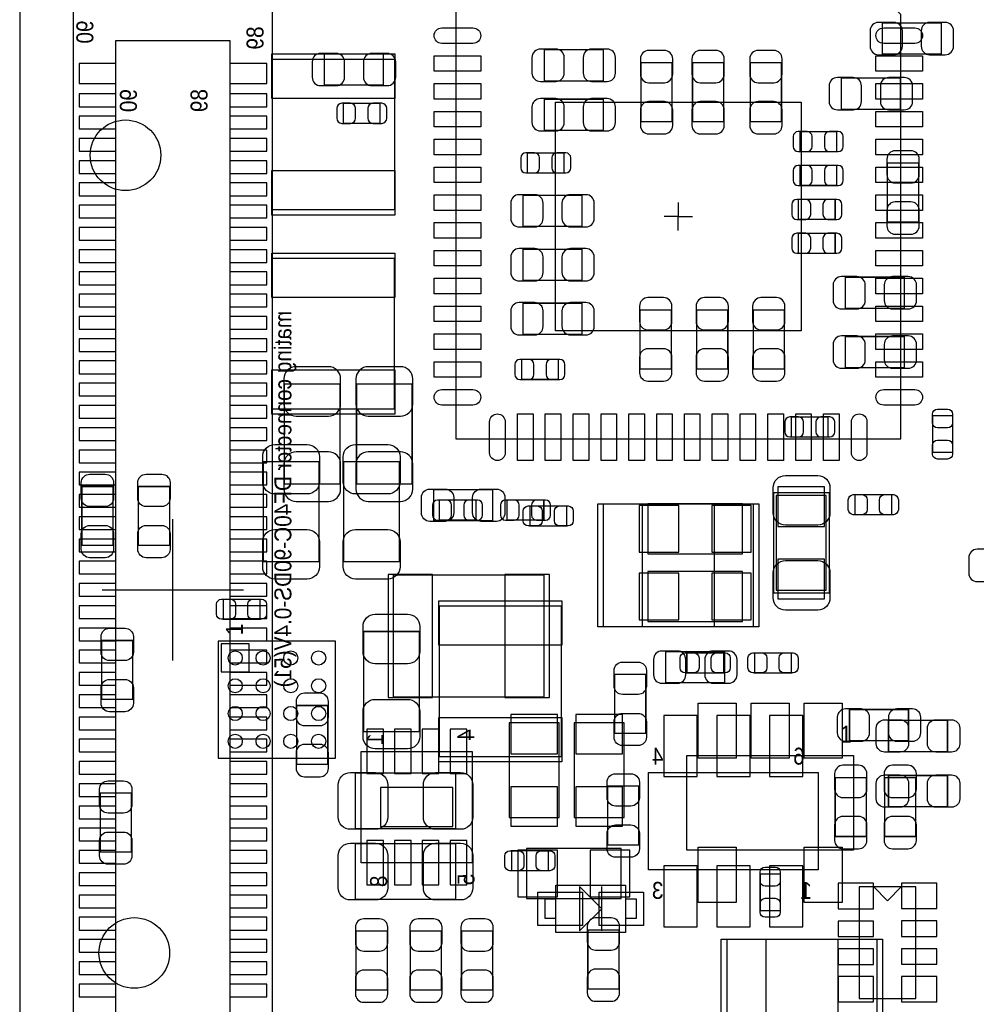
# Model space of a CAD drawing. Extents: x -489 to 2877, y -316 to 1733.
# Tile 3 of 11: x 237 to 914, y 299 to 996. Entities that reach past the tile are written whole.
import ezdxf
from ezdxf.enums import TextEntityAlignment as Align

# ---------------------------------------------------------------- set-up
doc = ezdxf.new("R2010")
doc.units = 0
for name, color, linetype in [('ASSEMBLY_BOTTOM', 140, 'CONTINUOUS'), ('ASSEMBLY_TOP', 140, 'CONTINUOUS'), ('BODY_CENTER', 211, 'CONTINUOUS'), ('BOTTOM', 2, 'CONTINUOUS'), ('OUTLINE', 3, 'CONTINUOUS'), ('TOP', 160, 'CONTINUOUS')]:
    doc.layers.add(name, color=color, linetype=linetype)

msp = doc.modelspace()

# ---------------------------------------------------------------- linework, layer by layer
at = {"layer": 'ASSEMBLY_BOTTOM'}
for points in [[(416.38, 183.33), (416.38, 1002.08), (275.38, 1002.08), (275.38, 183.33), (416.38, 183.33)], [(386.38, 204.2), (386.38, 981.2), (305.38, 981.2), (305.38, 204.2), (386.38, 204.2)], [(808.18, 592.5), (808.18, 659.5), (772.78, 659.5), (772.78, 592.5), (808.18, 592.5)], [(681.98, 618.3), (748.98, 618.3), (748.98, 653.7), (681.98, 653.7), (681.98, 618.3)], [(502.03, 603.31), (608.33, 603.31), (608.33, 516.7), (502.03, 516.7), (502.03, 603.31)], [(681.98, 570.3), (748.98, 570.3), (748.98, 605.7), (681.98, 605.7), (681.98, 570.3)], [(583.78, 498.5), (583.78, 431.5), (619.18, 431.5), (619.18, 498.5), (583.78, 498.5)], [(629.78, 498.5), (629.78, 431.5), (665.18, 431.5), (665.18, 498.5), (629.78, 498.5)], [(557.68, 478.4), (557.68, 399.6), (478.98, 399.6), (478.98, 478.4), (557.68, 478.4)], [(802.48, 394.6), (682.48, 394.6), (682.48, 463.4), (802.48, 463.4), (802.48, 394.6)], [(595.98, 374.3), (662.98, 374.3), (662.98, 409.7), (595.98, 409.7), (595.98, 374.3)], [(831.48, 382.5), (831.48, 303.5), (871.48, 303.5), (871.48, 382.5), (831.48, 382.5)], [(851.48, 372.7), (841.48, 382.7)], [(851.48, 372.7), (861.48, 382.7)]]:
    msp.add_lwpolyline(points, dxfattribs=at)
at = {"layer": 'ASSEMBLY_BOTTOM', "const_width": 0.98}
for points in [[(847.81, 993.95), (847.81, 971.91), (889.55, 971.91), (889.55, 993.95), (847.81, 993.95)], [(494.85, 949.98), (494.85, 972.02), (453.11, 972.02), (453.11, 949.98), (494.85, 949.98)], [(650.35, 952.98), (650.35, 975.02), (608.61, 975.02), (608.61, 952.98), (650.35, 952.98)], [(677.06, 924.13), (699.1, 924.13), (699.1, 965.87), (677.06, 965.87), (677.06, 924.13)], [(713.52, 924.13), (735.56, 924.13), (735.56, 965.87), (713.52, 965.87), (713.52, 924.13)], [(776.5, 965.87), (754.46, 965.87), (754.46, 924.13), (776.5, 924.13), (776.5, 965.87)], [(860.61, 932.88), (860.61, 954.92), (818.87, 954.92), (818.87, 932.88), (860.61, 932.88)], [(466.49, 937.09), (466.49, 922.91), (492.47, 922.91), (492.47, 937.09), (466.49, 937.09)], [(608.61, 940.02), (608.61, 917.98), (650.35, 917.98), (650.35, 940.02), (608.61, 940.02)], [(789.49, 917.09), (789.49, 902.91), (815.47, 902.91), (815.47, 917.09), (789.49, 917.09)], [(622.67, 887.81), (622.67, 901.99), (596.69, 901.99), (596.69, 887.81), (622.67, 887.81)], [(789.49, 893.09), (789.49, 878.91), (815.47, 878.91), (815.47, 893.09), (789.49, 893.09)], [(851.46, 853.13), (873.5, 853.13), (873.5, 894.87), (851.46, 894.87), (851.46, 853.13)], [(635.35, 849.98), (635.35, 872.02), (593.61, 872.02), (593.61, 849.98), (635.35, 849.98)], [(788.49, 869.09), (788.49, 854.91), (814.47, 854.91), (814.47, 869.09), (788.49, 869.09)], [(788.49, 845.09), (788.49, 830.91), (814.47, 830.91), (814.47, 845.09), (788.49, 845.09)], [(635.35, 811.78), (635.35, 833.82), (593.61, 833.82), (593.61, 811.78), (635.35, 811.78)], [(821.61, 814.02), (821.61, 791.98), (863.35, 791.98), (863.35, 814.02), (821.61, 814.02)], [(593.61, 795.62), (593.61, 773.58), (635.35, 773.58), (635.35, 795.62), (593.61, 795.62)], [(698.5, 790.87), (676.46, 790.87), (676.46, 749.13), (698.5, 749.13), (698.5, 790.87)], [(738.5, 790.87), (716.46, 790.87), (716.46, 749.13), (738.5, 749.13), (738.5, 790.87)], [(756.46, 749.13), (778.5, 749.13), (778.5, 790.87), (756.46, 790.87), (756.46, 749.13)], [(863.35, 749.98), (863.35, 772.02), (821.61, 772.02), (821.61, 749.98), (863.35, 749.98)], [(618.57, 741.61), (618.57, 755.79), (592.59, 755.79), (592.59, 741.61), (618.57, 741.61)], [(424.79, 667.57), (464.17, 667.57), (464.17, 738.43), (424.79, 738.43), (424.79, 667.57)], [(475.79, 667.57), (515.17, 667.57), (515.17, 738.43), (475.79, 738.43), (475.79, 667.57)], [(809.47, 700.91), (809.47, 715.09), (783.49, 715.09), (783.49, 700.91), (809.47, 700.91)], [(560.31, 642.1), (560.31, 656.28), (534.33, 656.28), (534.33, 642.1), (560.31, 642.1)], [(608.31, 642.1), (608.31, 656.28), (582.33, 656.28), (582.33, 642.1), (608.31, 642.1)], [(736.35, 526.98), (736.35, 549.02), (694.61, 549.02), (694.61, 526.98), (736.35, 526.98)], [(455.5, 510.87), (433.46, 510.87), (433.46, 469.13), (455.5, 469.13), (455.5, 510.87)], [(866.35, 485.98), (866.35, 508.02), (824.61, 508.02), (824.61, 485.98), (866.35, 485.98)], [(836.5, 459.87), (814.46, 459.87), (814.46, 418.13), (836.5, 418.13), (836.5, 459.87)], [(871.5, 459.87), (849.46, 459.87), (849.46, 418.13), (871.5, 418.13), (871.5, 459.87)], [(497.5, 351.17), (475.46, 351.17), (475.46, 309.43), (497.5, 309.43), (497.5, 351.17)], [(535.9, 351.17), (513.86, 351.17), (513.86, 309.43), (535.9, 309.43), (535.9, 351.17)], [(550.06, 309.43), (572.1, 309.43), (572.1, 351.17), (550.06, 351.17), (550.06, 309.43)], [(639.46, 310.13), (661.5, 310.13), (661.5, 351.87), (639.46, 351.87), (639.46, 310.13)]]:
    msp.add_lwpolyline(points, dxfattribs=at)
at = {"layer": 'ASSEMBLY_TOP'}
for points in [[(846.38, 1014.5), (545.98, 1014.5), (545.98, 699.5), (860.98, 699.5), (860.98, 999.9), (846.38, 1014.5)], [(502.79, 861.85), (502.79, 968.15), (416.18, 968.15), (416.18, 861.85), (502.79, 861.85)], [(416.17, 827.15), (416.17, 720.85), (502.78, 720.85), (502.78, 827.15), (416.17, 827.15)], [(650.33, 566.69), (756.63, 566.69), (756.63, 653.3), (650.33, 653.3), (650.33, 566.69)], [(534.17, 581.15), (534.17, 474.85), (620.78, 474.85), (620.78, 581.15), (534.17, 581.15)], [(460.98, 556.5), (377.98, 556.5), (377.98, 473.5), (460.98, 473.5), (460.98, 556.5)], [(827.48, 408.5), (709.48, 408.5), (709.48, 475.5), (827.48, 475.5), (827.48, 408.5)], [(666.09, 350.27), (616.87, 350.27), (616.87, 383.73), (666.09, 383.73), (666.09, 350.27)], [(633.61, 351.25), (649.35, 367), (633.61, 382.75), (633.61, 351.25)], [(649.35, 351.25), (649.35, 382.75)], [(609, 373.69), (609, 360.31), (616.87, 360.31), (616.87, 373.69), (609, 373.69)], [(666.09, 373.69), (666.09, 360.31), (673.96, 360.31), (673.96, 373.69), (666.09, 373.69)], [(844.08, 345.31), (737.78, 345.31), (737.78, 258.7), (844.08, 258.7), (844.08, 345.31)]]:
    msp.add_lwpolyline(points, dxfattribs=at)
at = {"layer": 'ASSEMBLY_TOP', "const_width": 0.98}
for points in [[(883.39, 715.99), (897.57, 715.99), (897.57, 690.01), (883.39, 690.01), (883.39, 715.99)], [(449.17, 612.57), (409.79, 612.57), (409.79, 683.43), (449.17, 683.43), (449.17, 612.57)], [(506.17, 612.57), (466.79, 612.57), (466.79, 683.43), (506.17, 683.43), (506.17, 612.57)], [(281.46, 665.87), (303.5, 665.87), (303.5, 624.13), (281.46, 624.13), (281.46, 665.87)], [(321.46, 665.87), (343.5, 665.87), (343.5, 624.13), (321.46, 624.13), (321.46, 665.87)], [(530.38, 641.61), (530.38, 663.65), (572.12, 663.65), (572.12, 641.61), (530.38, 641.61)], [(770.99, 661.43), (810.37, 661.43), (810.37, 590.57), (770.99, 590.57), (770.99, 661.43)], [(854.47, 660.09), (854.47, 645.91), (828.49, 645.91), (828.49, 660.09), (854.47, 660.09)], [(598.49, 637.91), (598.49, 652.09), (624.47, 652.09), (624.47, 637.91), (598.49, 637.91)], [(381.49, 571.91), (381.49, 586.09), (407.47, 586.09), (407.47, 571.91), (381.49, 571.91)], [(480.79, 563.23), (520.17, 563.23), (520.17, 492.37), (480.79, 492.37), (480.79, 563.23)], [(317.5, 515.13), (295.46, 515.13), (295.46, 556.87), (317.5, 556.87), (317.5, 515.13)], [(735.47, 548.09), (735.47, 533.91), (709.49, 533.91), (709.49, 548.09), (735.47, 548.09)], [(783.47, 548.09), (783.47, 533.91), (757.49, 533.91), (757.49, 548.09), (783.47, 548.09)], [(680.5, 491.13), (658.46, 491.13), (658.46, 532.87), (680.5, 532.87), (680.5, 491.13)], [(893.95, 500.32), (893.95, 478.28), (852.21, 478.28), (852.21, 500.32), (893.95, 500.32)], [(545.91, 462.99), (545.91, 423.61), (475.05, 423.61), (475.05, 462.99), (545.91, 462.99)], [(893.95, 461.32), (893.95, 439.28), (852.21, 439.28), (852.21, 461.32), (893.95, 461.32)], [(675.5, 412.13), (653.46, 412.13), (653.46, 453.87), (675.5, 453.87), (675.5, 412.13)], [(316.5, 407.13), (294.46, 407.13), (294.46, 448.87), (316.5, 448.87), (316.5, 407.13)], [(545.91, 412.99), (545.91, 373.61), (475.05, 373.61), (475.05, 412.99), (545.91, 412.99)], [(611.47, 408.09), (611.47, 393.91), (585.49, 393.91), (585.49, 408.09), (611.47, 408.09)], [(775.57, 365.71), (761.39, 365.71), (761.39, 391.69), (775.57, 391.69), (775.57, 365.71)]]:
    msp.add_lwpolyline(points, dxfattribs=at)
at = {"layer": 'ASSEMBLY_TOP'}
msp.add_lwpolyline([(380.08, 554.4), (380.08, 534.7), (399.78, 534.7), (399.78, 554.4)], close=True, dxfattribs=at)
at = {"layer": 'BODY_CENTER'}
for points in [[(703.48, 867), (703.48, 857), (693.48, 857)], [(703.48, 847), (703.48, 857), (713.48, 857)], [(345.88, 542.7), (345.88, 642.7)], [(295.88, 592.7), (395.88, 592.7)]]:
    msp.add_lwpolyline(points, dxfattribs=at)
at = {"layer": 'BOTTOM'}
for points in [[(845.06, 971.51), (856.08, 971.51, 0.414846), (861.99, 977.42), (861.99, 988.44, 0.414846), (856.08, 994.35), (845.06, 994.35, 0.414846), (839.15, 988.44), (839.15, 977.42, 0.414846)], [(892.3, 994.35), (881.28, 994.35, 0.414846), (875.37, 988.44), (875.37, 977.42, 0.414846), (881.28, 971.51), (892.3, 971.51, 0.414846), (898.21, 977.42), (898.21, 988.44, 0.414846)], [(450.36, 949.58), (461.38, 949.58, 0.414846), (467.29, 955.49), (467.29, 966.51, 0.414846), (461.38, 972.42), (450.36, 972.42, 0.414846), (444.45, 966.51), (444.45, 955.49, 0.414846)], [(497.6, 972.42), (486.58, 972.42, 0.414846), (480.67, 966.51), (480.67, 955.49, 0.414846), (486.58, 949.58), (497.6, 949.58, 0.414846), (503.51, 955.49), (503.51, 966.51, 0.414846)], [(605.86, 952.58), (616.88, 952.58, 0.414846), (622.79, 958.49), (622.79, 969.51, 0.414846), (616.88, 975.42), (605.86, 975.42, 0.414846), (599.95, 969.51), (599.95, 958.49, 0.414846)], [(653.1, 975.42), (642.08, 975.42, 0.414846), (636.17, 969.51), (636.17, 958.49, 0.414846), (642.08, 952.58), (653.1, 952.58, 0.414846), (659.01, 958.49), (659.01, 969.51, 0.414846)], [(676.66, 968.62), (676.66, 957.6, 0.414846), (682.57, 951.69), (693.59, 951.69, 0.414846), (699.5, 957.6), (699.5, 968.62, 0.414846), (693.59, 974.53), (682.57, 974.53, 0.414846)], [(713.12, 968.62), (713.12, 957.6, 0.414846), (719.03, 951.69), (730.05, 951.69, 0.414846), (735.96, 957.6), (735.96, 968.62, 0.414846), (730.05, 974.53), (719.03, 974.53, 0.414846)], [(754.06, 968.62), (754.06, 957.6, 0.414846), (759.97, 951.69), (770.99, 951.69, 0.414846), (776.9, 957.6), (776.9, 968.62, 0.414846), (770.99, 974.53), (759.97, 974.53, 0.414846)], [(816.12, 932.48), (827.14, 932.48, 0.414846), (833.05, 938.39), (833.05, 949.41, 0.414846), (827.14, 955.32), (816.12, 955.32, 0.414846), (810.21, 949.41), (810.21, 938.39, 0.414846)], [(863.36, 955.32), (852.34, 955.32, 0.414846), (846.43, 949.41), (846.43, 938.39, 0.414846), (852.34, 932.48), (863.36, 932.48, 0.414846), (869.27, 938.39), (869.27, 949.41, 0.414846)], [(465.31, 922.91), (471.61, 922.91, 0.413587), (475.15, 926.46), (475.15, 933.54, 0.413587), (471.61, 937.09), (465.31, 937.09, 0.413587), (461.77, 933.54), (461.77, 926.46, 0.413587)], [(493.65, 937.09), (487.35, 937.09, 0.413587), (483.81, 933.54), (483.81, 926.46, 0.413587), (487.35, 922.91), (493.65, 922.91, 0.413587), (497.19, 926.46), (497.19, 933.54, 0.413587)], [(605.86, 917.58), (616.88, 917.58, 0.414846), (622.79, 923.49), (622.79, 934.51, 0.414846), (616.88, 940.42), (605.86, 940.42, 0.414846), (599.95, 934.51), (599.95, 923.49, 0.414846)], [(653.1, 940.42), (642.08, 940.42, 0.414846), (636.17, 934.51), (636.17, 923.49, 0.414846), (642.08, 917.58), (653.1, 917.58, 0.414846), (659.01, 923.49), (659.01, 934.51, 0.414846)], [(699.5, 921.38), (699.5, 932.4, 0.414846), (693.59, 938.31), (682.57, 938.31, 0.414846), (676.66, 932.4), (676.66, 921.38, 0.414846), (682.57, 915.47), (693.59, 915.47, 0.414846)], [(735.96, 921.38), (735.96, 932.4, 0.414846), (730.05, 938.31), (719.03, 938.31, 0.414846), (713.12, 932.4), (713.12, 921.38, 0.414846), (719.03, 915.47), (730.05, 915.47, 0.414846)], [(776.9, 921.38), (776.9, 932.4, 0.414846), (770.99, 938.31), (759.97, 938.31, 0.414846), (754.06, 932.4), (754.06, 921.38, 0.414846), (759.97, 915.47), (770.99, 915.47, 0.414846)], [(788.31, 902.91), (794.61, 902.91, 0.413587), (798.15, 906.46), (798.15, 913.54, 0.413587), (794.61, 917.09), (788.31, 917.09, 0.413587), (784.77, 913.54), (784.77, 906.46, 0.413587)], [(816.65, 917.09), (810.35, 917.09, 0.413587), (806.81, 913.54), (806.81, 906.46, 0.413587), (810.35, 902.91), (816.65, 902.91, 0.413587), (820.19, 906.46), (820.19, 913.54, 0.413587)], [(595.51, 887.81), (601.81, 887.81, 0.413587), (605.35, 891.36), (605.35, 898.44, 0.413587), (601.81, 901.99), (595.51, 901.99, 0.413587), (591.97, 898.44), (591.97, 891.36, 0.413587)], [(623.85, 901.99), (617.55, 901.99, 0.413587), (614.01, 898.44), (614.01, 891.36, 0.413587), (617.55, 887.81), (623.85, 887.81, 0.413587), (627.39, 891.36), (627.39, 898.44, 0.413587)], [(851.06, 897.62), (851.06, 886.6, 0.414846), (856.97, 880.69), (867.99, 880.69, 0.414846), (873.9, 886.6), (873.9, 897.62, 0.414846), (867.99, 903.53), (856.97, 903.53, 0.414846)], [(788.31, 878.91), (794.61, 878.91, 0.413587), (798.15, 882.46), (798.15, 889.54, 0.413587), (794.61, 893.09), (788.31, 893.09, 0.413587), (784.77, 889.54), (784.77, 882.46, 0.413587)], [(816.65, 893.09), (810.35, 893.09, 0.413587), (806.81, 889.54), (806.81, 882.46, 0.413587), (810.35, 878.91), (816.65, 878.91, 0.413587), (820.19, 882.46), (820.19, 889.54, 0.413587)], [(590.86, 849.58), (601.88, 849.58, 0.414846), (607.79, 855.49), (607.79, 866.51, 0.414846), (601.88, 872.42), (590.86, 872.42, 0.414846), (584.95, 866.51), (584.95, 855.49, 0.414846)], [(638.1, 872.42), (627.08, 872.42, 0.414846), (621.17, 866.51), (621.17, 855.49, 0.414846), (627.08, 849.58), (638.1, 849.58, 0.414846), (644.01, 855.49), (644.01, 866.51, 0.414846)], [(787.31, 854.91), (793.61, 854.91, 0.413587), (797.15, 858.46), (797.15, 865.54, 0.413587), (793.61, 869.09), (787.31, 869.09, 0.413587), (783.77, 865.54), (783.77, 858.46, 0.413587)], [(815.65, 869.09), (809.35, 869.09, 0.413587), (805.81, 865.54), (805.81, 858.46, 0.413587), (809.35, 854.91), (815.65, 854.91, 0.413587), (819.19, 858.46), (819.19, 865.54, 0.413587)], [(873.9, 850.38), (873.9, 861.4, 0.414846), (867.99, 867.31), (856.97, 867.31, 0.414846), (851.06, 861.4), (851.06, 850.38, 0.414846), (856.97, 844.47), (867.99, 844.47, 0.414846)], [(787.31, 830.91), (793.61, 830.91, 0.413587), (797.15, 834.46), (797.15, 841.54, 0.413587), (793.61, 845.09), (787.31, 845.09, 0.413587), (783.77, 841.54), (783.77, 834.46, 0.413587)], [(815.65, 845.09), (809.35, 845.09, 0.413587), (805.81, 841.54), (805.81, 834.46, 0.413587), (809.35, 830.91), (815.65, 830.91, 0.413587), (819.19, 834.46), (819.19, 841.54, 0.413587)], [(590.86, 811.38), (601.88, 811.38, 0.414846), (607.79, 817.29), (607.79, 828.31, 0.414846), (601.88, 834.22), (590.86, 834.22, 0.414846), (584.95, 828.31), (584.95, 817.29, 0.414846)], [(638.1, 834.22), (627.08, 834.22, 0.414846), (621.17, 828.31), (621.17, 817.29, 0.414846), (627.08, 811.38), (638.1, 811.38, 0.414846), (644.01, 817.29), (644.01, 828.31, 0.414846)], [(818.86, 791.58), (829.88, 791.58, 0.414846), (835.79, 797.49), (835.79, 808.51, 0.414846), (829.88, 814.42), (818.86, 814.42, 0.414846), (812.95, 808.51), (812.95, 797.49, 0.414846)], [(866.1, 814.42), (855.08, 814.42, 0.414846), (849.17, 808.51), (849.17, 797.49, 0.414846), (855.08, 791.58), (866.1, 791.58, 0.414846), (872.01, 797.49), (872.01, 808.51, 0.414846)], [(590.86, 773.18), (601.88, 773.18, 0.414846), (607.79, 779.09), (607.79, 790.11, 0.414846), (601.88, 796.02), (590.86, 796.02, 0.414846), (584.95, 790.11), (584.95, 779.09, 0.414846)], [(638.1, 796.02), (627.08, 796.02, 0.414846), (621.17, 790.11), (621.17, 779.09, 0.414846), (627.08, 773.18), (638.1, 773.18, 0.414846), (644.01, 779.09), (644.01, 790.11, 0.414846)], [(676.06, 793.62), (676.06, 782.6, 0.414846), (681.97, 776.69), (692.99, 776.69, 0.414846), (698.9, 782.6), (698.9, 793.62, 0.414846), (692.99, 799.53), (681.97, 799.53, 0.414846)], [(716.06, 793.62), (716.06, 782.6, 0.414846), (721.97, 776.69), (732.99, 776.69, 0.414846), (738.9, 782.6), (738.9, 793.62, 0.414846), (732.99, 799.53), (721.97, 799.53, 0.414846)], [(756.06, 793.62), (756.06, 782.6, 0.414846), (761.97, 776.69), (772.99, 776.69, 0.414846), (778.9, 782.6), (778.9, 793.62, 0.414846), (772.99, 799.53), (761.97, 799.53, 0.414846)], [(818.86, 749.58), (829.88, 749.58, 0.414846), (835.79, 755.49), (835.79, 766.51, 0.414846), (829.88, 772.42), (818.86, 772.42, 0.414846), (812.95, 766.51), (812.95, 755.49, 0.414846)], [(866.1, 772.42), (855.08, 772.42, 0.414846), (849.17, 766.51), (849.17, 755.49, 0.414846), (855.08, 749.58), (866.1, 749.58, 0.414846), (872.01, 755.49), (872.01, 766.51, 0.414846)], [(698.9, 746.38), (698.9, 757.4, 0.414846), (692.99, 763.31), (681.97, 763.31, 0.414846), (676.06, 757.4), (676.06, 746.38, 0.414846), (681.97, 740.47), (692.99, 740.47, 0.414846)], [(738.9, 746.38), (738.9, 757.4, 0.414846), (732.99, 763.31), (721.97, 763.31, 0.414846), (716.06, 757.4), (716.06, 746.38, 0.414846), (721.97, 740.47), (732.99, 740.47, 0.414846)], [(778.9, 746.38), (778.9, 757.4, 0.414846), (772.99, 763.31), (761.97, 763.31, 0.414846), (756.06, 757.4), (756.06, 746.38, 0.414846), (761.97, 740.47), (772.99, 740.47, 0.414846)], [(591.41, 741.61), (597.71, 741.61, 0.413587), (601.25, 745.16), (601.25, 752.24, 0.413587), (597.71, 755.79), (591.41, 755.79, 0.413587), (587.87, 752.24), (587.87, 745.16, 0.413587)], [(619.75, 755.79), (613.45, 755.79, 0.413587), (609.91, 752.24), (609.91, 745.16, 0.413587), (613.45, 741.61), (619.75, 741.61, 0.413587), (623.29, 745.16), (623.29, 752.24, 0.413587)], [(424.4, 741.98), (424.4, 724.26, 0.414414), (433.06, 715.6), (455.9, 715.6, 0.414414), (464.56, 724.26), (464.56, 741.98, 0.414414), (455.9, 750.64), (433.06, 750.64, 0.414414)], [(475.4, 741.98), (475.4, 724.26, 0.414414), (484.06, 715.6), (506.9, 715.6, 0.414414), (515.56, 724.26), (515.56, 741.98, 0.414414), (506.9, 750.64), (484.06, 750.64, 0.414414)], [(782.31, 700.91), (788.61, 700.91, 0.413587), (792.15, 704.46), (792.15, 711.54, 0.413587), (788.61, 715.09), (782.31, 715.09, 0.413587), (778.77, 711.54), (778.77, 704.46, 0.413587)], [(810.65, 715.09), (804.35, 715.09, 0.413587), (800.81, 711.54), (800.81, 704.46, 0.413587), (804.35, 700.91), (810.65, 700.91, 0.413587), (814.19, 704.46), (814.19, 711.54, 0.413587)], [(464.56, 664.02), (464.56, 681.74, 0.414414), (455.9, 690.4), (433.06, 690.4, 0.414414), (424.4, 681.74), (424.4, 664.02, 0.414414), (433.06, 655.36), (455.9, 655.36, 0.414414)], [(515.56, 664.02), (515.56, 681.74, 0.414414), (506.9, 690.4), (484.06, 690.4, 0.414414), (475.4, 681.74), (475.4, 664.02, 0.414414), (484.06, 655.36), (506.9, 655.36, 0.414414)], [(533.15, 642.1), (539.45, 642.1, 0.413587), (542.99, 645.65), (542.99, 652.73, 0.413587), (539.45, 656.28), (533.15, 656.28, 0.413587), (529.61, 652.73), (529.61, 645.65, 0.413587)], [(561.49, 656.28), (555.19, 656.28, 0.413587), (551.65, 652.73), (551.65, 645.65, 0.413587), (555.19, 642.1), (561.49, 642.1, 0.413587), (565.03, 645.65), (565.03, 652.73, 0.413587)], [(581.15, 642.1), (587.45, 642.1, 0.413587), (590.99, 645.65), (590.99, 652.73, 0.413587), (587.45, 656.28), (581.15, 656.28, 0.413587), (577.61, 652.73), (577.61, 645.65, 0.413587)], [(609.49, 656.28), (603.19, 656.28, 0.413587), (599.65, 652.73), (599.65, 645.65, 0.413587), (603.19, 642.1), (609.49, 642.1, 0.413587), (613.03, 645.65), (613.03, 652.73, 0.413587)], [(914.86, 598.58), (925.88, 598.58, 0.414846), (931.79, 604.49), (931.79, 615.51, 0.414846), (925.88, 621.42), (914.86, 621.42, 0.414846), (908.95, 615.51), (908.95, 604.49, 0.414846)], [(691.86, 526.58), (702.88, 526.58, 0.414846), (708.79, 532.49), (708.79, 543.51, 0.414846), (702.88, 549.42), (691.86, 549.42, 0.414846), (685.95, 543.51), (685.95, 532.49, 0.414846)], [(739.1, 549.42), (728.08, 549.42, 0.414846), (722.17, 543.51), (722.17, 532.49, 0.414846), (728.08, 526.58), (739.1, 526.58, 0.414846), (745.01, 532.49), (745.01, 543.51, 0.414846)], [(433.06, 513.62), (433.06, 502.6, 0.414846), (438.97, 496.69), (449.99, 496.69, 0.414846), (455.9, 502.6), (455.9, 513.62, 0.414846), (449.99, 519.53), (438.97, 519.53, 0.414846)], [(821.86, 485.58), (832.88, 485.58, 0.414846), (838.79, 491.49), (838.79, 502.51, 0.414846), (832.88, 508.42), (821.86, 508.42, 0.414846), (815.95, 502.51), (815.95, 491.49, 0.414846)], [(869.1, 508.42), (858.08, 508.42, 0.414846), (852.17, 502.51), (852.17, 491.49, 0.414846), (858.08, 485.58), (869.1, 485.58, 0.414846), (875.01, 491.49), (875.01, 502.51, 0.414846)], [(455.9, 466.38), (455.9, 477.4, 0.414846), (449.99, 483.31), (438.97, 483.31, 0.414846), (433.06, 477.4), (433.06, 466.38, 0.414846), (438.97, 460.47), (449.99, 460.47, 0.414846)], [(814.06, 462.62), (814.06, 451.6, 0.414846), (819.97, 445.69), (830.99, 445.69, 0.414846), (836.9, 451.6), (836.9, 462.62, 0.414846), (830.99, 468.53), (819.97, 468.53, 0.414846)], [(849.06, 462.62), (849.06, 451.6, 0.414846), (854.97, 445.69), (865.99, 445.69, 0.414846), (871.9, 451.6), (871.9, 462.62, 0.414846), (865.99, 468.53), (854.97, 468.53, 0.414846)], [(836.9, 415.38), (836.9, 426.4, 0.414846), (830.99, 432.31), (819.97, 432.31, 0.414846), (814.06, 426.4), (814.06, 415.38, 0.414846), (819.97, 409.47), (830.99, 409.47, 0.414846)], [(871.9, 415.38), (871.9, 426.4, 0.414846), (865.99, 432.31), (854.97, 432.31, 0.414846), (849.06, 426.4), (849.06, 415.38, 0.414846), (854.97, 409.47), (865.99, 409.47, 0.414846)], [(475.06, 353.92), (475.06, 342.9, 0.414846), (480.97, 336.99), (491.99, 336.99, 0.414846), (497.9, 342.9), (497.9, 353.92, 0.414846), (491.99, 359.83), (480.97, 359.83, 0.414846)], [(513.46, 353.92), (513.46, 342.9, 0.414846), (519.37, 336.99), (530.39, 336.99, 0.414846), (536.3, 342.9), (536.3, 353.92, 0.414846), (530.39, 359.83), (519.37, 359.83, 0.414846)], [(549.66, 353.92), (549.66, 342.9, 0.414846), (555.57, 336.99), (566.59, 336.99, 0.414846), (572.5, 342.9), (572.5, 353.92, 0.414846), (566.59, 359.83), (555.57, 359.83, 0.414846)], [(639.06, 354.62), (639.06, 343.6, 0.414846), (644.97, 337.69), (655.99, 337.69, 0.414846), (661.9, 343.6), (661.9, 354.62, 0.414846), (655.99, 360.53), (644.97, 360.53, 0.414846)], [(497.9, 306.68), (497.9, 317.7, 0.414846), (491.99, 323.61), (480.97, 323.61, 0.414846), (475.06, 317.7), (475.06, 306.68, 0.414846), (480.97, 300.77), (491.99, 300.77, 0.414846)], [(536.3, 306.68), (536.3, 317.7, 0.414846), (530.39, 323.61), (519.37, 323.61, 0.414846), (513.46, 317.7), (513.46, 306.68, 0.414846), (519.37, 300.77), (530.39, 300.77, 0.414846)], [(572.5, 306.68), (572.5, 317.7, 0.414846), (566.59, 323.61), (555.57, 323.61, 0.414846), (549.66, 317.7), (549.66, 306.68, 0.414846), (555.57, 300.77), (566.59, 300.77, 0.414846)], [(661.9, 307.38), (661.9, 318.4, 0.414846), (655.99, 324.31), (644.97, 324.31, 0.414846), (639.06, 318.4), (639.06, 307.38, 0.414846), (644.97, 301.47), (655.99, 301.47, 0.414846)]]:
    msp.add_lwpolyline(points, format="xyb", close=True, dxfattribs=at)
for points in [[(279.53, 951.2), (305.53, 951.2), (305.53, 965.2), (279.53, 965.2)], [(386.23, 951.2), (412.23, 951.2), (412.23, 965.2), (386.23, 965.2)], [(279.53, 934.7), (305.53, 934.7), (305.53, 943.7), (279.53, 943.7)], [(386.23, 934.7), (412.23, 934.7), (412.23, 943.7), (386.23, 943.7)], [(279.53, 918.95), (305.53, 918.95), (305.53, 927.95), (279.53, 927.95)], [(386.23, 918.95), (412.23, 918.95), (412.23, 927.95), (386.23, 927.95)], [(279.53, 903.2), (305.53, 903.2), (305.53, 912.2), (279.53, 912.2)], [(386.23, 903.2), (412.23, 903.2), (412.23, 912.2), (386.23, 912.2)], [(279.53, 887.45), (305.53, 887.45), (305.53, 896.45), (279.53, 896.45)], [(386.23, 887.45), (412.23, 887.45), (412.23, 896.45), (386.23, 896.45)], [(279.53, 871.7), (305.53, 871.7), (305.53, 880.7), (279.53, 880.7)], [(386.23, 871.7), (412.23, 871.7), (412.23, 880.7), (386.23, 880.7)], [(279.53, 855.95), (305.53, 855.95), (305.53, 864.95), (279.53, 864.95)], [(386.23, 855.95), (412.23, 855.95), (412.23, 864.95), (386.23, 864.95)], [(279.53, 840.2), (305.53, 840.2), (305.53, 849.2), (279.53, 849.2)], [(386.23, 840.2), (412.23, 840.2), (412.23, 849.2), (386.23, 849.2)], [(279.53, 824.45), (305.53, 824.45), (305.53, 833.45), (279.53, 833.45)], [(386.23, 824.45), (412.23, 824.45), (412.23, 833.45), (386.23, 833.45)], [(279.53, 808.7), (305.53, 808.7), (305.53, 817.7), (279.53, 817.7)], [(386.23, 808.7), (412.23, 808.7), (412.23, 817.7), (386.23, 817.7)], [(279.53, 792.95), (305.53, 792.95), (305.53, 801.95), (279.53, 801.95)], [(386.23, 792.95), (412.23, 792.95), (412.23, 801.95), (386.23, 801.95)], [(279.53, 777.2), (305.53, 777.2), (305.53, 786.2), (279.53, 786.2)], [(386.23, 777.2), (412.23, 777.2), (412.23, 786.2), (386.23, 786.2)], [(279.53, 761.45), (305.53, 761.45), (305.53, 770.45), (279.53, 770.45)], [(386.23, 761.45), (412.23, 761.45), (412.23, 770.45), (386.23, 770.45)], [(279.53, 745.7), (305.53, 745.7), (305.53, 754.7), (279.53, 754.7)], [(386.23, 745.7), (412.23, 745.7), (412.23, 754.7), (386.23, 754.7)], [(279.53, 729.95), (305.53, 729.95), (305.53, 738.95), (279.53, 738.95)], [(386.23, 729.95), (412.23, 729.95), (412.23, 738.95), (386.23, 738.95)], [(279.53, 714.2), (305.53, 714.2), (305.53, 723.2), (279.53, 723.2)], [(386.23, 714.2), (412.23, 714.2), (412.23, 723.2), (386.23, 723.2)], [(279.53, 698.45), (305.53, 698.45), (305.53, 707.45), (279.53, 707.45)], [(386.23, 698.45), (412.23, 698.45), (412.23, 707.45), (386.23, 707.45)], [(279.53, 682.7), (305.53, 682.7), (305.53, 691.7), (279.53, 691.7)], [(386.23, 682.7), (412.23, 682.7), (412.23, 691.7), (386.23, 691.7)], [(279.53, 666.95), (305.53, 666.95), (305.53, 675.95), (279.53, 675.95)], [(386.23, 666.95), (412.23, 666.95), (412.23, 675.95), (386.23, 675.95)], [(773.98, 637.6), (806.98, 637.6), (806.98, 665.6), (773.98, 665.6)], [(279.53, 651.2), (305.53, 651.2), (305.53, 660.2), (279.53, 660.2)], [(386.23, 651.2), (412.23, 651.2), (412.23, 660.2), (386.23, 660.2)], [(675.88, 652.5), (675.88, 619.5), (703.88, 619.5), (703.88, 652.5)], [(727.08, 652.5), (727.08, 619.5), (755.08, 619.5), (755.08, 652.5)], [(279.53, 635.45), (305.53, 635.45), (305.53, 644.45), (279.53, 644.45)], [(386.23, 635.45), (412.23, 635.45), (412.23, 644.45), (386.23, 644.45)], [(279.53, 619.7), (305.53, 619.7), (305.53, 628.7), (279.53, 628.7)], [(386.23, 619.7), (412.23, 619.7), (412.23, 628.7), (386.23, 628.7)], [(773.98, 586.4), (806.98, 586.4), (806.98, 614.4), (773.98, 614.4)], [(279.53, 603.95), (305.53, 603.95), (305.53, 612.95), (279.53, 612.95)], [(386.23, 603.95), (412.23, 603.95), (412.23, 612.95), (386.23, 612.95)], [(498.13, 603.5), (498.13, 516.5), (529.63, 516.5), (529.63, 603.5)], [(580.73, 603.5), (580.73, 516.5), (612.23, 516.5), (612.23, 603.5)], [(675.88, 604.5), (675.88, 571.5), (703.88, 571.5), (703.88, 604.5)], [(727.08, 604.5), (727.08, 571.5), (755.08, 571.5), (755.08, 604.5)], [(279.53, 588.2), (305.53, 588.2), (305.53, 597.2), (279.53, 597.2)], [(386.23, 588.2), (412.23, 588.2), (412.23, 597.2), (386.23, 597.2)], [(279.53, 572.45), (305.53, 572.45), (305.53, 581.45), (279.53, 581.45)], [(386.23, 572.45), (412.23, 572.45), (412.23, 581.45), (386.23, 581.45)], [(279.53, 556.7), (305.53, 556.7), (305.53, 565.7), (279.53, 565.7)], [(386.23, 556.7), (412.23, 556.7), (412.23, 565.7), (386.23, 565.7)], [(279.53, 540.95), (305.53, 540.95), (305.53, 549.95), (279.53, 549.95)], [(386.23, 540.95), (412.23, 540.95), (412.23, 549.95), (386.23, 549.95)], [(279.53, 525.2), (305.53, 525.2), (305.53, 534.2), (279.53, 534.2)], [(386.23, 525.2), (412.23, 525.2), (412.23, 534.2), (386.23, 534.2)], [(279.53, 509.45), (305.53, 509.45), (305.53, 518.45), (279.53, 518.45)], [(386.23, 509.45), (412.23, 509.45), (412.23, 518.45), (386.23, 518.45)], [(279.53, 493.7), (305.53, 493.7), (305.53, 502.7), (279.53, 502.7)], [(386.23, 493.7), (412.23, 493.7), (412.23, 502.7), (386.23, 502.7)], [(617.98, 504.6), (584.98, 504.6), (584.98, 476.6), (617.98, 476.6)], [(663.98, 504.6), (630.98, 504.6), (630.98, 476.6), (663.98, 476.6)], [(716.88, 460.55), (716.88, 503.85), (693.28, 503.85), (693.28, 460.55)], [(754.28, 460.55), (754.28, 503.85), (730.68, 503.85), (730.68, 460.55)], [(791.68, 460.55), (791.68, 503.85), (768.08, 503.85), (768.08, 460.55)], [(494.78, 494.15), (482.98, 494.15), (482.98, 462.65), (494.78, 462.65)], [(514.48, 494.15), (502.68, 494.15), (502.68, 462.65), (514.48, 462.65)], [(534.08, 494.15), (522.28, 494.15), (522.28, 462.65), (534.08, 462.65)], [(553.78, 494.15), (541.98, 494.15), (541.98, 462.65), (553.78, 462.65)], [(279.53, 477.95), (305.53, 477.95), (305.53, 486.95), (279.53, 486.95)], [(386.23, 477.95), (412.23, 477.95), (412.23, 486.95), (386.23, 486.95)], [(279.53, 462.2), (305.53, 462.2), (305.53, 471.2), (279.53, 471.2)], [(386.23, 462.2), (412.23, 462.2), (412.23, 471.2), (386.23, 471.2)], [(279.53, 446.45), (305.53, 446.45), (305.53, 455.45), (279.53, 455.45)], [(386.23, 446.45), (412.23, 446.45), (412.23, 455.45), (386.23, 455.45)], [(617.98, 453.4), (584.98, 453.4), (584.98, 425.4), (617.98, 425.4)], [(663.98, 453.4), (630.98, 453.4), (630.98, 425.4), (663.98, 425.4)], [(543.98, 452.8), (492.78, 452.8), (492.78, 425.2), (543.98, 425.2)], [(279.53, 430.7), (305.53, 430.7), (305.53, 439.7), (279.53, 439.7)], [(386.23, 430.7), (412.23, 430.7), (412.23, 439.7), (386.23, 439.7)], [(279.53, 414.95), (305.53, 414.95), (305.53, 423.95), (279.53, 423.95)], [(386.23, 414.95), (412.23, 414.95), (412.23, 423.95), (386.23, 423.95)], [(494.78, 415.35), (482.98, 415.35), (482.98, 383.85), (494.78, 383.85)], [(514.48, 415.35), (502.68, 415.35), (502.68, 383.85), (514.48, 383.85)], [(534.08, 415.35), (522.28, 415.35), (522.28, 383.85), (534.08, 383.85)], [(553.78, 415.35), (541.98, 415.35), (541.98, 383.85), (553.78, 383.85)], [(279.53, 399.2), (305.53, 399.2), (305.53, 408.2), (279.53, 408.2)], [(386.23, 399.2), (412.23, 399.2), (412.23, 408.2), (386.23, 408.2)], [(589.88, 408.5), (589.88, 375.5), (617.88, 375.5), (617.88, 408.5)], [(641.08, 408.5), (641.08, 375.5), (669.08, 375.5), (669.08, 408.5)], [(716.88, 354.15), (716.88, 397.45), (693.28, 397.45), (693.28, 354.15)], [(754.28, 354.15), (754.28, 397.45), (730.68, 397.45), (730.68, 354.15)], [(791.68, 354.15), (791.68, 397.45), (768.08, 397.45), (768.08, 354.15)], [(279.53, 383.45), (305.53, 383.45), (305.53, 392.45), (279.53, 392.45)], [(386.23, 383.45), (412.23, 383.45), (412.23, 392.45), (386.23, 392.45)], [(841.48, 385), (816.48, 385), (816.48, 367), (841.48, 367)], [(886.48, 385.2), (861.48, 385.2), (861.48, 367.2), (886.48, 367.2)], [(279.53, 367.7), (305.53, 367.7), (305.53, 376.7), (279.53, 376.7)], [(386.23, 367.7), (412.23, 367.7), (412.23, 376.7), (386.23, 376.7)], [(279.53, 351.95), (305.53, 351.95), (305.53, 360.95), (279.53, 360.95)], [(386.23, 351.95), (412.23, 351.95), (412.23, 360.95), (386.23, 360.95)], [(841.48, 358.3), (816.48, 358.3), (816.48, 347.3), (841.48, 347.3)], [(886.48, 358.4), (861.48, 358.4), (861.48, 347.4), (886.48, 347.4)], [(279.53, 336.2), (305.53, 336.2), (305.53, 345.2), (279.53, 345.2)], [(386.23, 336.2), (412.23, 336.2), (412.23, 345.2), (386.23, 345.2)], [(841.48, 338.6), (816.48, 338.6), (816.48, 327.6), (841.48, 327.6)], [(886.48, 338.7), (861.48, 338.7), (861.48, 327.7), (886.48, 327.7)], [(279.53, 320.45), (305.53, 320.45), (305.53, 329.45), (279.53, 329.45)], [(386.23, 320.45), (412.23, 320.45), (412.23, 329.45), (386.23, 329.45)], [(279.53, 304.7), (305.53, 304.7), (305.53, 313.7), (279.53, 313.7)], [(386.23, 304.7), (412.23, 304.7), (412.23, 313.7), (386.23, 313.7)], [(841.48, 319), (816.48, 319), (816.48, 301), (841.48, 301)], [(886.48, 319), (861.48, 319), (861.48, 301), (886.48, 301)]]:
    msp.add_lwpolyline(points, close=True, dxfattribs=at)
at = {"layer": 'OUTLINE'}
for points in [[(237.48, 0), (2409.88, 0), (2409.88, 1185.5), (237.48, 1185.5)], [(237.48, 1185.5), (237.48, 0), (2409.88, 0), (2409.88, 1185.5)]]:
    msp.add_lwpolyline(points, close=True, dxfattribs=at)
at = {"layer": 'TOP'}
for points in [[(536.18, 990.5), (558.18, 990.5, -1), (558.18, 979.5), (536.18, 979.5, -1)], [(848.78, 990.5), (870.78, 990.5, -1), (870.78, 979.5), (848.78, 979.5, -1)], [(536.18, 734.5), (558.18, 734.5, -1), (558.18, 723.5), (536.18, 723.5, -1)], [(848.78, 734.5), (870.78, 734.5, -1), (870.78, 723.5), (848.78, 723.5, -1)], [(897.57, 717.17), (897.57, 710.87, -0.413587), (894.02, 707.33), (886.94, 707.33, -0.413587), (883.39, 710.87), (883.39, 717.17, -0.413587), (886.94, 720.71), (894.02, 720.71, -0.413587)], [(569.98, 689.7), (569.98, 711.7, -1), (580.98, 711.7), (580.98, 689.7, -1)], [(825.98, 689.7), (825.98, 711.7, -1), (836.98, 711.7), (836.98, 689.7, -1)], [(883.39, 688.83), (883.39, 695.13, -0.413587), (886.94, 698.67), (894.02, 698.67, -0.413587), (897.57, 695.13), (897.57, 688.83, -0.413587), (894.02, 685.29), (886.94, 685.29, -0.413587)], [(449.56, 686.98), (449.56, 669.26, -0.414414), (440.9, 660.6), (418.06, 660.6, -0.414414), (409.4, 669.26), (409.4, 686.98, -0.414414), (418.06, 695.64), (440.9, 695.64, -0.414414)], [(506.56, 686.98), (506.56, 669.26, -0.414414), (497.9, 660.6), (475.06, 660.6, -0.414414), (466.4, 669.26), (466.4, 686.98, -0.414414), (475.06, 695.64), (497.9, 695.64, -0.414414)], [(303.9, 668.62), (303.9, 657.6, -0.414846), (297.99, 651.69), (286.97, 651.69, -0.414846), (281.06, 657.6), (281.06, 668.62, -0.414846), (286.97, 674.53), (297.99, 674.53, -0.414846)], [(343.9, 668.62), (343.9, 657.6, -0.414846), (337.99, 651.69), (326.97, 651.69, -0.414846), (321.06, 657.6), (321.06, 668.62, -0.414846), (326.97, 674.53), (337.99, 674.53, -0.414846)], [(810.76, 664.98), (810.76, 647.26, -0.414414), (802.1, 638.6), (779.26, 638.6, -0.414414), (770.6, 647.26), (770.6, 664.98, -0.414414), (779.26, 673.64), (802.1, 673.64, -0.414414)], [(527.63, 664.05), (538.65, 664.05, -0.414846), (544.56, 658.14), (544.56, 647.12, -0.414846), (538.65, 641.21), (527.63, 641.21, -0.414846), (521.72, 647.12), (521.72, 658.14, -0.414846)], [(574.87, 641.21), (563.85, 641.21, -0.414846), (557.94, 647.12), (557.94, 658.14, -0.414846), (563.85, 664.05), (574.87, 664.05, -0.414846), (580.78, 658.14), (580.78, 647.12, -0.414846)], [(827.31, 660.09), (833.61, 660.09, -0.413587), (837.15, 656.54), (837.15, 649.46, -0.413587), (833.61, 645.91), (827.31, 645.91, -0.413587), (823.77, 649.46), (823.77, 656.54, -0.413587)], [(855.65, 645.91), (849.35, 645.91, -0.413587), (845.81, 649.46), (845.81, 656.54, -0.413587), (849.35, 660.09), (855.65, 660.09, -0.413587), (859.19, 656.54), (859.19, 649.46, -0.413587)], [(597.31, 652.09), (603.61, 652.09, -0.413587), (607.15, 648.54), (607.15, 641.46, -0.413587), (603.61, 637.91), (597.31, 637.91, -0.413587), (593.77, 641.46), (593.77, 648.54, -0.413587)], [(625.65, 637.91), (619.35, 637.91, -0.413587), (615.81, 641.46), (615.81, 648.54, -0.413587), (619.35, 652.09), (625.65, 652.09, -0.413587), (629.19, 648.54), (629.19, 641.46, -0.413587)], [(281.06, 621.38), (281.06, 632.4, -0.414846), (286.97, 638.31), (297.99, 638.31, -0.414846), (303.9, 632.4), (303.9, 621.38, -0.414846), (297.99, 615.47), (286.97, 615.47, -0.414846)], [(321.06, 621.38), (321.06, 632.4, -0.414846), (326.97, 638.31), (337.99, 638.31, -0.414846), (343.9, 632.4), (343.9, 621.38, -0.414846), (337.99, 615.47), (326.97, 615.47, -0.414846)], [(409.4, 609.02), (409.4, 626.74, -0.414414), (418.06, 635.4), (440.9, 635.4, -0.414414), (449.56, 626.74), (449.56, 609.02, -0.414414), (440.9, 600.36), (418.06, 600.36, -0.414414)], [(466.4, 609.02), (466.4, 626.74, -0.414414), (475.06, 635.4), (497.9, 635.4, -0.414414), (506.56, 626.74), (506.56, 609.02, -0.414414), (497.9, 600.36), (475.06, 600.36, -0.414414)], [(770.6, 587.02), (770.6, 604.74, -0.414414), (779.26, 613.4), (802.1, 613.4, -0.414414), (810.76, 604.74), (810.76, 587.02, -0.414414), (802.1, 578.36), (779.26, 578.36, -0.414414)], [(380.31, 586.09), (386.61, 586.09, -0.413587), (390.15, 582.54), (390.15, 575.46, -0.413587), (386.61, 571.91), (380.31, 571.91, -0.413587), (376.77, 575.46), (376.77, 582.54, -0.413587)], [(408.65, 571.91), (402.35, 571.91, -0.413587), (398.81, 575.46), (398.81, 582.54, -0.413587), (402.35, 586.09), (408.65, 586.09, -0.413587), (412.19, 582.54), (412.19, 575.46, -0.413587)], [(520.56, 566.78), (520.56, 549.06, -0.414414), (511.9, 540.4), (489.06, 540.4, -0.414414), (480.4, 549.06), (480.4, 566.78, -0.414414), (489.06, 575.44), (511.9, 575.44, -0.414414)], [(317.9, 559.62), (317.9, 548.6, -0.414846), (311.99, 542.69), (300.97, 542.69, -0.414846), (295.06, 548.6), (295.06, 559.62, -0.414846), (300.97, 565.53), (311.99, 565.53, -0.414846)], [(708.31, 548.09), (714.61, 548.09, -0.413587), (718.15, 544.54), (718.15, 537.46, -0.413587), (714.61, 533.91), (708.31, 533.91, -0.413587), (704.77, 537.46), (704.77, 544.54, -0.413587)], [(736.65, 533.91), (730.35, 533.91, -0.413587), (726.81, 537.46), (726.81, 544.54, -0.413587), (730.35, 548.09), (736.65, 548.09, -0.413587), (740.19, 544.54), (740.19, 537.46, -0.413587)], [(756.31, 548.09), (762.61, 548.09, -0.413587), (766.15, 544.54), (766.15, 537.46, -0.413587), (762.61, 533.91), (756.31, 533.91, -0.413587), (752.77, 537.46), (752.77, 544.54, -0.413587)], [(784.65, 533.91), (778.35, 533.91, -0.413587), (774.81, 537.46), (774.81, 544.54, -0.413587), (778.35, 548.09), (784.65, 548.09, -0.413587), (788.19, 544.54), (788.19, 537.46, -0.413587)], [(680.9, 535.62), (680.9, 524.6, -0.414846), (674.99, 518.69), (663.97, 518.69, -0.414846), (658.06, 524.6), (658.06, 535.62, -0.414846), (663.97, 541.53), (674.99, 541.53, -0.414846)], [(295.06, 512.38), (295.06, 523.4, -0.414846), (300.97, 529.31), (311.99, 529.31, -0.414846), (317.9, 523.4), (317.9, 512.38, -0.414846), (311.99, 506.47), (300.97, 506.47, -0.414846)], [(480.4, 488.82), (480.4, 506.54, -0.414414), (489.06, 515.2), (511.9, 515.2, -0.414414), (520.56, 506.54), (520.56, 488.82, -0.414414), (511.9, 480.16), (489.06, 480.16, -0.414414)], [(658.06, 488.38), (658.06, 499.4, -0.414846), (663.97, 505.31), (674.99, 505.31, -0.414846), (680.9, 499.4), (680.9, 488.38, -0.414846), (674.99, 482.47), (663.97, 482.47, -0.414846)], [(849.46, 500.72), (860.48, 500.72, -0.414846), (866.39, 494.81), (866.39, 483.79, -0.414846), (860.48, 477.88), (849.46, 477.88, -0.414846), (843.55, 483.79), (843.55, 494.81, -0.414846)], [(896.7, 477.88), (885.68, 477.88, -0.414846), (879.77, 483.79), (879.77, 494.81, -0.414846), (885.68, 500.72), (896.7, 500.72, -0.414846), (902.61, 494.81), (902.61, 483.79, -0.414846)], [(471.5, 463.38), (489.22, 463.38, -0.414414), (497.88, 454.72), (497.88, 431.88, -0.414414), (489.22, 423.22), (471.5, 423.22, -0.414414), (462.84, 431.88), (462.84, 454.72, -0.414414)], [(549.46, 423.22), (531.74, 423.22, -0.414414), (523.08, 431.88), (523.08, 454.72, -0.414414), (531.74, 463.38), (549.46, 463.38, -0.414414), (558.12, 454.72), (558.12, 431.88, -0.414414)], [(675.9, 456.62), (675.9, 445.6, -0.414846), (669.99, 439.69), (658.97, 439.69, -0.414846), (653.06, 445.6), (653.06, 456.62, -0.414846), (658.97, 462.53), (669.99, 462.53, -0.414846)], [(849.46, 461.72), (860.48, 461.72, -0.414846), (866.39, 455.81), (866.39, 444.79, -0.414846), (860.48, 438.88), (849.46, 438.88, -0.414846), (843.55, 444.79), (843.55, 455.81, -0.414846)], [(896.7, 438.88), (885.68, 438.88, -0.414846), (879.77, 444.79), (879.77, 455.81, -0.414846), (885.68, 461.72), (896.7, 461.72, -0.414846), (902.61, 455.81), (902.61, 444.79, -0.414846)], [(316.9, 451.62), (316.9, 440.6, -0.414846), (310.99, 434.69), (299.97, 434.69, -0.414846), (294.06, 440.6), (294.06, 451.62, -0.414846), (299.97, 457.53), (310.99, 457.53, -0.414846)], [(653.06, 409.38), (653.06, 420.4, -0.414846), (658.97, 426.31), (669.99, 426.31, -0.414846), (675.9, 420.4), (675.9, 409.38, -0.414846), (669.99, 403.47), (658.97, 403.47, -0.414846)], [(294.06, 404.38), (294.06, 415.4, -0.414846), (299.97, 421.31), (310.99, 421.31, -0.414846), (316.9, 415.4), (316.9, 404.38, -0.414846), (310.99, 398.47), (299.97, 398.47, -0.414846)], [(471.5, 413.38), (489.22, 413.38, -0.414414), (497.88, 404.72), (497.88, 381.88, -0.414414), (489.22, 373.22), (471.5, 373.22, -0.414414), (462.84, 381.88), (462.84, 404.72, -0.414414)], [(549.46, 373.22), (531.74, 373.22, -0.414414), (523.08, 381.88), (523.08, 404.72, -0.414414), (531.74, 413.38), (549.46, 413.38, -0.414414), (558.12, 404.72), (558.12, 381.88, -0.414414)], [(584.31, 408.09), (590.61, 408.09, -0.413587), (594.15, 404.54), (594.15, 397.46, -0.413587), (590.61, 393.91), (584.31, 393.91, -0.413587), (580.77, 397.46), (580.77, 404.54, -0.413587)], [(612.65, 393.91), (606.35, 393.91, -0.413587), (602.81, 397.46), (602.81, 404.54, -0.413587), (606.35, 408.09), (612.65, 408.09, -0.413587), (616.19, 404.54), (616.19, 397.46, -0.413587)], [(775.57, 392.87), (775.57, 386.57, -0.413587), (772.02, 383.03), (764.94, 383.03, -0.413587), (761.39, 386.57), (761.39, 392.87, -0.413587), (764.94, 396.41), (772.02, 396.41, -0.413587)], [(761.39, 364.53), (761.39, 370.83, -0.413587), (764.94, 374.37), (772.02, 374.37, -0.413587), (775.57, 370.83), (775.57, 364.53, -0.413587), (772.02, 360.99), (764.94, 360.99, -0.413587)]]:
    msp.add_lwpolyline(points, format="xyb", close=True, dxfattribs=at)
for points in [[(502.98, 940.55), (415.98, 940.55), (415.98, 972.05), (502.98, 972.05)], [(563.68, 970.8), (563.68, 959.8), (530.68, 959.8), (530.68, 970.8)], [(876.28, 970.8), (876.28, 959.8), (843.28, 959.8), (843.28, 970.8)], [(563.68, 951.1), (563.68, 940.1), (530.68, 940.1), (530.68, 951.1)], [(876.28, 951.1), (876.28, 940.1), (843.28, 940.1), (843.28, 951.1)], [(616.48, 938), (790.48, 938), (790.48, 776), (616.48, 776)], [(563.68, 931.4), (563.68, 920.4), (530.68, 920.4), (530.68, 931.4)], [(876.28, 931.4), (876.28, 920.4), (843.28, 920.4), (843.28, 931.4)], [(563.68, 911.7), (563.68, 900.7), (530.68, 900.7), (530.68, 911.7)], [(876.28, 911.7), (876.28, 900.7), (843.28, 900.7), (843.28, 911.7)], [(502.98, 857.95), (415.98, 857.95), (415.98, 889.45), (502.98, 889.45)], [(563.68, 892), (563.68, 881), (530.68, 881), (530.68, 892)], [(876.28, 892), (876.28, 881), (843.28, 881), (843.28, 892)], [(563.68, 872.3), (563.68, 861.3), (530.68, 861.3), (530.68, 872.3)], [(876.28, 872.3), (876.28, 861.3), (843.28, 861.3), (843.28, 872.3)], [(563.68, 852.7), (563.68, 841.7), (530.68, 841.7), (530.68, 852.7)], [(876.28, 852.7), (876.28, 841.7), (843.28, 841.7), (843.28, 852.7)], [(415.98, 831.05), (502.98, 831.05), (502.98, 799.55), (415.98, 799.55)], [(563.68, 833), (563.68, 822), (530.68, 822), (530.68, 833)], [(876.28, 833), (876.28, 822), (843.28, 822), (843.28, 833)], [(563.68, 813.3), (563.68, 802.3), (530.68, 802.3), (530.68, 813.3)], [(876.28, 813.3), (876.28, 802.3), (843.28, 802.3), (843.28, 813.3)], [(563.68, 793.6), (563.68, 782.6), (530.68, 782.6), (530.68, 793.6)], [(876.28, 793.6), (876.28, 782.6), (843.28, 782.6), (843.28, 793.6)], [(563.68, 773.9), (563.68, 762.9), (530.68, 762.9), (530.68, 773.9)], [(876.28, 773.9), (876.28, 762.9), (843.28, 762.9), (843.28, 773.9)], [(563.68, 754.2), (563.68, 743.2), (530.68, 743.2), (530.68, 754.2)], [(876.28, 754.2), (876.28, 743.2), (843.28, 743.2), (843.28, 754.2)], [(415.98, 748.45), (502.98, 748.45), (502.98, 716.95), (415.98, 716.95)], [(589.68, 717.2), (600.68, 717.2), (600.68, 684.2), (589.68, 684.2)], [(609.38, 717.2), (620.38, 717.2), (620.38, 684.2), (609.38, 684.2)], [(629.08, 717.2), (640.08, 717.2), (640.08, 684.2), (629.08, 684.2)], [(648.78, 717.2), (659.78, 717.2), (659.78, 684.2), (648.78, 684.2)], [(668.48, 717.2), (679.48, 717.2), (679.48, 684.2), (668.48, 684.2)], [(688.18, 717.2), (699.18, 717.2), (699.18, 684.2), (688.18, 684.2)], [(707.78, 717.2), (718.78, 717.2), (718.78, 684.2), (707.78, 684.2)], [(727.48, 717.2), (738.48, 717.2), (738.48, 684.2), (727.48, 684.2)], [(747.18, 717.2), (758.18, 717.2), (758.18, 684.2), (747.18, 684.2)], [(766.88, 717.2), (777.88, 717.2), (777.88, 684.2), (766.88, 684.2)], [(786.58, 717.2), (797.58, 717.2), (797.58, 684.2), (786.58, 684.2)], [(806.28, 717.2), (817.28, 717.2), (817.28, 684.2), (806.28, 684.2)], [(646.43, 566.5), (646.43, 653.5), (677.93, 653.5), (677.93, 566.5)], [(729.03, 566.5), (729.03, 653.5), (760.53, 653.5), (760.53, 566.5)], [(533.98, 585.05), (620.98, 585.05), (620.98, 553.55), (533.98, 553.55)], [(717.48, 512.5), (744.48, 512.5), (744.48, 473.5), (717.48, 473.5)], [(754.98, 512.5), (781.98, 512.5), (781.98, 473.5), (754.98, 473.5)], [(792.48, 512.5), (819.48, 512.5), (819.48, 473.5), (792.48, 473.5)], [(533.98, 502.45), (620.98, 502.45), (620.98, 470.95), (533.98, 470.95)], [(717.48, 410.5), (744.48, 410.5), (744.48, 371.5), (717.48, 371.5)], [(792.48, 410.5), (819.48, 410.5), (819.48, 371.5), (792.48, 371.5)], [(635.58, 378.81), (635.58, 355.19), (604.08, 355.19), (604.08, 378.81)], [(678.88, 378.81), (678.88, 355.19), (647.38, 355.19), (647.38, 378.81)], [(765.38, 345.5), (765.38, 258.5), (733.88, 258.5), (733.88, 345.5)], [(847.98, 345.5), (847.98, 258.5), (816.48, 258.5), (816.48, 345.5)]]:
    msp.add_lwpolyline(points, close=True, dxfattribs=at)
for centre, radius in [((312.33, 900.31), 25), ((389.98, 544.5), 5), ((409.68, 544.5), 5), ((429.28, 544.5), 5), ((448.98, 544.5), 5), ((389.98, 524.8), 5), ((409.68, 524.8), 5), ((429.28, 524.8), 5), ((448.98, 524.8), 5), ((389.98, 505.2), 5), ((409.68, 505.2), 5), ((429.28, 505.2), 5), ((448.98, 505.2), 5), ((389.98, 485.5), 5), ((409.68, 485.5), 5), ((429.28, 485.5), 5), ((448.98, 485.5), 5), ((318.57, 335.7), 25)]:
    msp.add_circle(centre, radius, dxfattribs=at)

# ---------------------------------------------------------------- texts
at = {"layer": 'ASSEMBLY_BOTTOM', "text_generation_flag": 2, "width": 0.916667}
for s, p in [('90', (289.57, 995.73)), ('89', (409.98, 991.5)), ('90', (320.38, 947.2)), ('89', (370.38, 947.2)), ('mating connector DF40C-90DS-0.4V(51)', (429.71, 790.2))]:
    msp.add_text(s, height=12, rotation=90, dxfattribs=at).set_placement(p)
for s, p in [('1', (494.68, 487)), ('4', (559.18, 490)), ('5', (559.28, 387.7)), ('8', (497.38, 386.4))]:
    msp.add_text(s, height=12, rotation=90, dxfattribs=at).set_placement(p, align=Align.CENTER)
for s, p in [('4', (692.98, 469)), ('6', (792.98, 469)), ('3', (692.98, 374)), ('1', (797.98, 374))]:
    msp.add_text(s, height=12, dxfattribs=at).set_placement(p)
at = {"layer": 'ASSEMBLY_TOP', "width": 0.916667}
msp.add_text('1', height=12, rotation=90, dxfattribs=at).set_placement((395.48, 560.5))
msp.add_text('1', height=12, dxfattribs=at).set_placement((817.98, 484.5))

doc.saveas('drawing.dxf')
